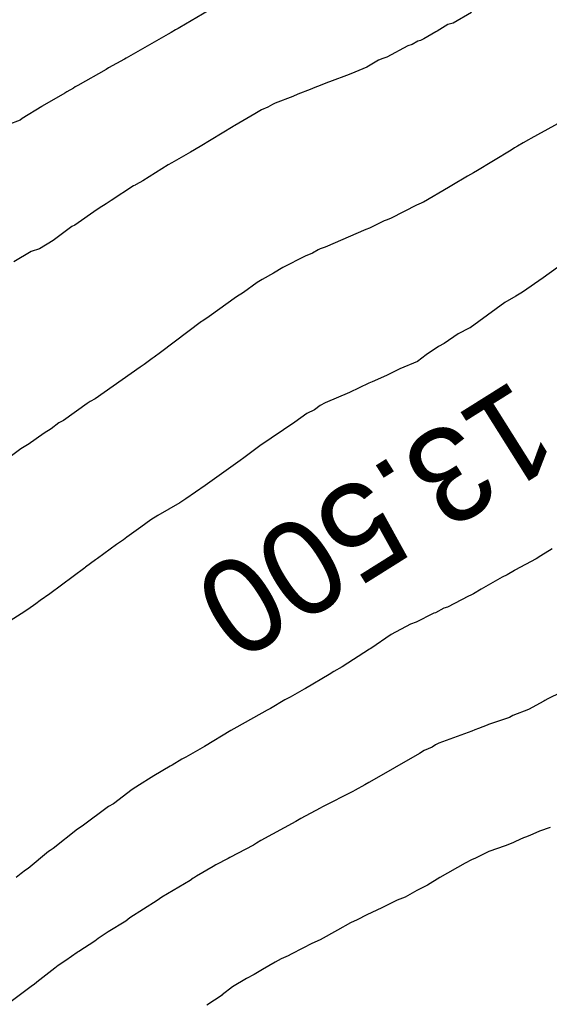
# Model space of a CAD drawing. Extents: x 158343 to 162498, y 431347 to 434500.
# Tile 194 of 248: x 159582 to 159592, y 434139 to 434158. Entities that reach past the tile are written whole.
import ezdxf

# ---------------------------------------------------------------- set-up
doc = ezdxf.new("R2010")
doc.units = 0
doc.header["$LTSCALE"] = 10
doc.header["$MEASUREMENT"] = 0
doc.layers.add('000_arcering', color=8, linetype='CONTINUOUS')
doc.layers.add('def. con-hoogtelijn (index)', color=8, linetype='CONTINUOUS')
doc.styles.add('Style-WORKING', font='WORKING.shx')

# ---------------------------------------------------------------- blocks, each defined once
blk = doc.blocks.new('bestaande hoogtelijnen')
at = {"layer": 'def. con-hoogtelijn (index)'}
for p, q in [((-82.309, 91.248), (-82.849, 90.932)), ((-82.309, 91.248), (-82.849, 90.932)), ((-77.295, 91.215), (-77.648, 91.015)), ((-77.295, 91.215), (-77.648, 91.015)), ((-77.295, 91.215), (-77.648, 91.015)), ((-77.648, 91.015), (-77.746, 90.987)), ((-77.648, 91.015), (-77.746, 90.987)), ((-77.648, 91.015), (-77.746, 90.987)), ((-83.016, 90.839), (-83.074, 90.804)), ((-83.016, 90.839), (-83.074, 90.804)), ((-82.93, 90.886), (-83.016, 90.839)), ((-82.93, 90.886), (-83.016, 90.839)), ((-82.884, 90.911), (-82.93, 90.886)), ((-82.884, 90.911), (-82.93, 90.886)), ((-82.849, 90.932), (-82.884, 90.911)), ((-82.849, 90.932), (-82.884, 90.911)), ((-77.979, 90.852), (-78.206, 90.715)), ((-77.979, 90.852), (-78.206, 90.715)), ((-77.979, 90.852), (-78.206, 90.715)), ((-77.95, 90.861), (-77.979, 90.852)), ((-77.95, 90.861), (-77.979, 90.852)), ((-77.95, 90.861), (-77.979, 90.852)), ((-77.746, 90.987), (-77.95, 90.861)), ((-77.746, 90.987), (-77.95, 90.861)), ((-77.746, 90.987), (-77.95, 90.861)), ((-83.074, 90.804), (-83.87, 90.346)), ((-83.074, 90.804), (-83.87, 90.346)), ((-78.318, 90.669), (-78.425, 90.609)), ((-78.318, 90.669), (-78.425, 90.609)), ((-78.318, 90.669), (-78.425, 90.609)), ((-78.266, 90.684), (-78.318, 90.669)), ((-78.266, 90.684), (-78.318, 90.669)), ((-78.266, 90.684), (-78.318, 90.669)), ((-78.206, 90.715), (-78.266, 90.684)), ((-78.206, 90.715), (-78.266, 90.684)), ((-78.206, 90.715), (-78.266, 90.684)), ((-78.511, 90.586), (-78.912, 90.367)), ((-78.511, 90.586), (-78.912, 90.367)), ((-78.511, 90.586), (-78.912, 90.367)), ((-78.425, 90.609), (-78.511, 90.586)), ((-78.425, 90.609), (-78.511, 90.586)), ((-78.425, 90.609), (-78.511, 90.586)), ((-83.902, 90.327), (-84.206, 90.161)), ((-83.902, 90.327), (-84.206, 90.161)), ((-83.87, 90.346), (-83.902, 90.327)), ((-83.87, 90.346), (-83.902, 90.327)), ((-79.069, 90.31), (-79.287, 90.175)), ((-79.069, 90.31), (-79.287, 90.175)), ((-79.069, 90.31), (-79.287, 90.175)), ((-78.988, 90.344), (-79.069, 90.31)), ((-78.988, 90.344), (-79.069, 90.31)), ((-78.988, 90.344), (-79.069, 90.31)), ((-78.912, 90.367), (-78.988, 90.344)), ((-78.912, 90.367), (-78.988, 90.344)), ((-78.912, 90.367), (-78.988, 90.344)), ((-84.249, 90.133), (-84.791, 89.83)), ((-84.249, 90.133), (-84.791, 89.83)), ((-84.206, 90.161), (-84.249, 90.133)), ((-84.206, 90.161), (-84.249, 90.133)), ((-79.287, 90.175), (-79.595, 90.051)), ((-79.287, 90.175), (-79.595, 90.051)), ((-79.287, 90.175), (-79.595, 90.051)), ((-80.02, 89.889), (-80.227, 89.809)), ((-80.02, 89.889), (-80.227, 89.809)), ((-80.02, 89.889), (-80.227, 89.809)), ((-79.999, 89.898), (-80.02, 89.889)), ((-79.999, 89.898), (-80.02, 89.889)), ((-79.999, 89.898), (-80.02, 89.889)), ((-79.951, 89.917), (-79.999, 89.898)), ((-79.951, 89.917), (-79.999, 89.898)), ((-79.951, 89.917), (-79.999, 89.898)), ((-79.68, 90.018), (-79.951, 89.917)), ((-79.68, 90.018), (-79.951, 89.917)), ((-79.68, 90.018), (-79.951, 89.917)), ((-79.595, 90.051), (-79.68, 90.018)), ((-79.595, 90.051), (-79.68, 90.018)), ((-79.595, 90.051), (-79.68, 90.018)), ((-85.037, 89.681), (-85.469, 89.431)), ((-85.037, 89.681), (-85.469, 89.431)), ((-84.998, 89.706), (-85.037, 89.681)), ((-84.998, 89.706), (-85.037, 89.681)), ((-84.875, 89.779), (-84.998, 89.706)), ((-84.875, 89.779), (-84.998, 89.706)), ((-84.843, 89.799), (-84.875, 89.779)), ((-84.843, 89.799), (-84.875, 89.779)), ((-84.791, 89.83), (-84.843, 89.799)), ((-84.791, 89.83), (-84.843, 89.799)), ((-80.368, 89.752), (-80.604, 89.662)), ((-80.368, 89.752), (-80.604, 89.662)), ((-80.368, 89.752), (-80.604, 89.662)), ((-80.277, 89.789), (-80.368, 89.752)), ((-80.277, 89.789), (-80.368, 89.752)), ((-80.277, 89.789), (-80.368, 89.752)), ((-80.227, 89.809), (-80.277, 89.789)), ((-80.227, 89.809), (-80.277, 89.789)), ((-80.227, 89.809), (-80.277, 89.789)), ((-80.701, 89.615), (-81.036, 89.491)), ((-80.701, 89.615), (-81.036, 89.491)), ((-80.701, 89.615), (-81.036, 89.491)), ((-80.604, 89.662), (-80.701, 89.615)), ((-80.604, 89.662), (-80.701, 89.615)), ((-80.604, 89.662), (-80.701, 89.615)), ((-85.476, 89.426), (-85.849, 89.196)), ((-85.476, 89.426), (-85.849, 89.196)), ((-85.473, 89.428), (-85.476, 89.426)), ((-85.473, 89.428), (-85.476, 89.426)), ((-85.469, 89.431), (-85.473, 89.428)), ((-85.469, 89.431), (-85.473, 89.428)), ((-81.296, 89.361), (-81.42, 89.288)), ((-81.296, 89.361), (-81.42, 89.288)), ((-81.296, 89.361), (-81.42, 89.288)), ((-81.173, 89.414), (-81.296, 89.361)), ((-81.173, 89.414), (-81.296, 89.361)), ((-81.173, 89.414), (-81.296, 89.361)), ((-81.083, 89.468), (-81.173, 89.414)), ((-81.083, 89.468), (-81.173, 89.414)), ((-81.083, 89.468), (-81.173, 89.414)), ((-81.036, 89.491), (-81.083, 89.468)), ((-81.036, 89.491), (-81.083, 89.468)), ((-81.036, 89.491), (-81.083, 89.468)), ((-85.888, 89.169), (-86.123, 89.078)), ((-85.888, 89.169), (-86.123, 89.078)), ((-85.849, 89.196), (-85.888, 89.169)), ((-85.849, 89.196), (-85.888, 89.169)), ((-81.42, 89.288), (-81.805, 89.063)), ((-81.42, 89.288), (-81.805, 89.063)), ((-81.42, 89.288), (-81.805, 89.063)), ((-75.392, 89.24), (-76.17, 88.815)), ((-75.392, 89.24), (-76.17, 88.815)), ((-81.836, 89.046), (-82.465, 88.662)), ((-81.836, 89.046), (-82.465, 88.662)), ((-81.836, 89.046), (-82.465, 88.662)), ((-81.816, 89.057), (-81.836, 89.046)), ((-81.816, 89.057), (-81.836, 89.046)), ((-81.816, 89.057), (-81.836, 89.046)), ((-81.805, 89.063), (-81.816, 89.057)), ((-81.805, 89.063), (-81.816, 89.057)), ((-81.805, 89.063), (-81.816, 89.057)), ((-76.214, 88.793), (-76.314, 88.737)), ((-76.214, 88.793), (-76.314, 88.737)), ((-76.17, 88.815), (-76.214, 88.793)), ((-76.17, 88.815), (-76.214, 88.793)), ((-82.649, 88.556), (-83.003, 88.352)), ((-82.649, 88.556), (-83.003, 88.352)), ((-82.649, 88.556), (-83.003, 88.352)), ((-82.465, 88.662), (-82.649, 88.556)), ((-82.465, 88.662), (-82.649, 88.556)), ((-82.465, 88.662), (-82.649, 88.556)), ((-76.545, 88.598), (-77.214, 88.189)), ((-76.545, 88.598), (-77.214, 88.189)), ((-76.481, 88.637), (-76.545, 88.598)), ((-76.481, 88.637), (-76.545, 88.598)), ((-76.423, 88.672), (-76.481, 88.637)), ((-76.423, 88.672), (-76.481, 88.637)), ((-76.314, 88.737), (-76.423, 88.672)), ((-76.314, 88.737), (-76.423, 88.672)), ((-83.073, 88.314), (-83.556, 88.012)), ((-83.073, 88.314), (-83.556, 88.012)), ((-83.073, 88.314), (-83.556, 88.012)), ((-83.003, 88.352), (-83.073, 88.314)), ((-83.003, 88.352), (-83.073, 88.314)), ((-83.003, 88.352), (-83.073, 88.314)), ((-77.231, 88.18), (-77.261, 88.164)), ((-77.231, 88.18), (-77.261, 88.164)), ((-77.214, 88.189), (-77.231, 88.18)), ((-77.214, 88.189), (-77.231, 88.18)), ((-83.556, 88.012), (-83.681, 87.942)), ((-83.556, 88.012), (-83.681, 87.942)), ((-83.556, 88.012), (-83.681, 87.942)), ((-77.375, 88.102), (-77.674, 87.923)), ((-77.375, 88.102), (-77.674, 87.923)), ((-77.261, 88.164), (-77.375, 88.102)), ((-77.261, 88.164), (-77.375, 88.102)), ((-83.729, 87.913), (-84.153, 87.633)), ((-83.729, 87.913), (-84.153, 87.633)), ((-83.729, 87.913), (-84.153, 87.633)), ((-83.701, 87.93), (-83.729, 87.913)), ((-83.701, 87.93), (-83.729, 87.913)), ((-83.701, 87.93), (-83.729, 87.913)), ((-83.693, 87.934), (-83.701, 87.93)), ((-83.693, 87.934), (-83.701, 87.93)), ((-83.693, 87.934), (-83.701, 87.93)), ((-83.681, 87.942), (-83.693, 87.934)), ((-83.681, 87.942), (-83.693, 87.934)), ((-83.681, 87.942), (-83.693, 87.934)), ((-77.736, 87.885), (-78.214, 87.606)), ((-77.736, 87.885), (-78.214, 87.606)), ((-77.674, 87.923), (-77.736, 87.885)), ((-77.674, 87.923), (-77.736, 87.885)), ((-84.153, 87.633), (-84.253, 87.575)), ((-84.153, 87.633), (-84.253, 87.575)), ((-84.153, 87.633), (-84.253, 87.575)), ((-84.421, 87.466), (-84.848, 87.164)), ((-84.421, 87.466), (-84.848, 87.164)), ((-84.421, 87.466), (-84.848, 87.164)), ((-84.334, 87.519), (-84.421, 87.466)), ((-84.334, 87.519), (-84.421, 87.466)), ((-84.334, 87.519), (-84.421, 87.466)), ((-84.302, 87.543), (-84.334, 87.519)), ((-84.302, 87.543), (-84.334, 87.519)), ((-84.302, 87.543), (-84.334, 87.519)), ((-84.253, 87.575), (-84.302, 87.543)), ((-84.253, 87.575), (-84.302, 87.543)), ((-84.253, 87.575), (-84.302, 87.543)), ((-78.342, 87.55), (-78.827, 87.298)), ((-78.342, 87.55), (-78.827, 87.298)), ((-78.255, 87.585), (-78.342, 87.55)), ((-78.255, 87.585), (-78.342, 87.55)), ((-78.228, 87.599), (-78.255, 87.585)), ((-78.228, 87.599), (-78.255, 87.585)), ((-78.214, 87.606), (-78.228, 87.599)), ((-78.214, 87.606), (-78.228, 87.599)), ((-78.962, 87.247), (-79.214, 87.12)), ((-78.962, 87.247), (-79.214, 87.12)), ((-78.904, 87.27), (-78.962, 87.247)), ((-78.904, 87.27), (-78.962, 87.247)), ((-78.827, 87.298), (-78.904, 87.27)), ((-78.827, 87.298), (-78.904, 87.27)), ((-84.902, 87.143), (-85.26, 86.876)), ((-84.902, 87.143), (-85.26, 86.876)), ((-84.902, 87.143), (-85.26, 86.876)), ((-84.848, 87.164), (-84.902, 87.143)), ((-84.848, 87.164), (-84.902, 87.143)), ((-84.848, 87.164), (-84.902, 87.143)), ((-79.307, 87.084), (-80.084, 86.746)), ((-79.307, 87.084), (-80.084, 86.746)), ((-79.24, 87.11), (-79.307, 87.084)), ((-79.24, 87.11), (-79.307, 87.084)), ((-79.214, 87.12), (-79.24, 87.11)), ((-79.214, 87.12), (-79.24, 87.11)), ((-85.26, 86.876), (-85.52, 86.716)), ((-85.26, 86.876), (-85.52, 86.716)), ((-85.26, 86.876), (-85.52, 86.716)), ((-85.52, 86.716), (-85.679, 86.663)), ((-85.52, 86.716), (-85.679, 86.663)), ((-85.52, 86.716), (-85.679, 86.663)), ((-80.214, 86.697), (-80.323, 86.633)), ((-80.214, 86.697), (-80.323, 86.633)), ((-80.179, 86.712), (-80.214, 86.697)), ((-80.179, 86.712), (-80.214, 86.697)), ((-80.084, 86.746), (-80.179, 86.712)), ((-80.084, 86.746), (-80.179, 86.712)), ((-85.679, 86.663), (-86.011, 86.468)), ((-85.679, 86.663), (-86.011, 86.468)), ((-85.679, 86.663), (-86.011, 86.468)), ((-80.461, 86.572), (-80.886, 86.358)), ((-80.461, 86.572), (-80.886, 86.358)), ((-80.323, 86.633), (-80.461, 86.572)), ((-80.323, 86.633), (-80.461, 86.572)), ((-80.886, 86.358), (-81.064, 86.249)), ((-80.886, 86.358), (-81.064, 86.249)), ((-75.659, 86.359), (-75.931, 86.163)), ((-75.659, 86.359), (-75.931, 86.163)), ((-75.659, 86.359), (-75.931, 86.163)), ((-81.279, 86.131), (-81.379, 86.073)), ((-81.279, 86.131), (-81.379, 86.073)), ((-81.064, 86.249), (-81.279, 86.131)), ((-81.064, 86.249), (-81.279, 86.131)), ((-75.931, 86.163), (-76.329, 85.89)), ((-75.931, 86.163), (-76.329, 85.89)), ((-75.931, 86.163), (-76.329, 85.89)), ((-81.379, 86.073), (-81.636, 85.885)), ((-81.379, 86.073), (-81.636, 85.885)), ((-81.772, 85.799), (-82.293, 85.424)), ((-81.772, 85.799), (-82.293, 85.424)), ((-81.636, 85.885), (-81.772, 85.799)), ((-81.636, 85.885), (-81.772, 85.799)), ((-76.457, 85.814), (-76.662, 85.694)), ((-76.457, 85.814), (-76.662, 85.694)), ((-76.457, 85.814), (-76.662, 85.694)), ((-76.329, 85.89), (-76.457, 85.814)), ((-76.329, 85.89), (-76.457, 85.814)), ((-76.329, 85.89), (-76.457, 85.814)), ((-76.662, 85.694), (-77.325, 85.211)), ((-76.662, 85.694), (-77.325, 85.211)), ((-76.662, 85.694), (-77.325, 85.211)), ((-82.293, 85.424), (-82.413, 85.345)), ((-82.293, 85.424), (-82.413, 85.345)), ((-82.436, 85.329), (-83.214, 84.738)), ((-82.436, 85.329), (-83.214, 84.738)), ((-82.427, 85.336), (-82.436, 85.329)), ((-82.427, 85.336), (-82.436, 85.329)), ((-82.413, 85.345), (-82.427, 85.336)), ((-82.413, 85.345), (-82.427, 85.336)), ((-77.343, 85.202), (-77.551, 85.094)), ((-77.343, 85.202), (-77.551, 85.094)), ((-77.343, 85.202), (-77.551, 85.094)), ((-77.331, 85.208), (-77.343, 85.202)), ((-77.331, 85.208), (-77.343, 85.202)), ((-77.331, 85.208), (-77.343, 85.202)), ((-77.325, 85.211), (-77.331, 85.208)), ((-77.325, 85.211), (-77.331, 85.208)), ((-77.325, 85.211), (-77.331, 85.208)), ((-77.551, 85.094), (-77.818, 84.911)), ((-77.551, 85.094), (-77.818, 84.911)), ((-77.551, 85.094), (-77.818, 84.911)), ((-77.926, 84.856), (-78.161, 84.692)), ((-77.926, 84.856), (-78.161, 84.692)), ((-77.926, 84.856), (-78.161, 84.692)), ((-77.818, 84.911), (-77.926, 84.856)), ((-77.818, 84.911), (-77.926, 84.856)), ((-77.818, 84.911), (-77.926, 84.856)), ((-83.374, 84.623), (-83.476, 84.548)), ((-83.374, 84.623), (-83.476, 84.548)), ((-83.335, 84.652), (-83.374, 84.623)), ((-83.335, 84.652), (-83.374, 84.623)), ((-83.214, 84.738), (-83.335, 84.652)), ((-83.214, 84.738), (-83.335, 84.652)), ((-78.161, 84.692), (-78.325, 84.571)), ((-78.161, 84.692), (-78.325, 84.571)), ((-78.161, 84.692), (-78.325, 84.571)), ((-83.604, 84.463), (-84.462, 83.859)), ((-83.604, 84.463), (-84.462, 83.859)), ((-83.53, 84.508), (-83.604, 84.463)), ((-83.53, 84.508), (-83.604, 84.463)), ((-83.476, 84.548), (-83.53, 84.508)), ((-83.476, 84.548), (-83.53, 84.508)), ((-78.659, 84.426), (-78.914, 84.3)), ((-78.659, 84.426), (-78.914, 84.3)), ((-78.659, 84.426), (-78.914, 84.3)), ((-78.325, 84.571), (-78.659, 84.426)), ((-78.325, 84.571), (-78.659, 84.426)), ((-78.325, 84.571), (-78.659, 84.426)), ((-78.914, 84.3), (-79.19, 84.181)), ((-78.914, 84.3), (-79.19, 84.181)), ((-78.914, 84.3), (-79.19, 84.181)), ((-79.435, 84.069), (-79.617, 83.978)), ((-79.435, 84.069), (-79.617, 83.978)), ((-79.435, 84.069), (-79.617, 83.978)), ((-79.249, 84.154), (-79.435, 84.069)), ((-79.249, 84.154), (-79.435, 84.069)), ((-79.249, 84.154), (-79.435, 84.069)), ((-79.19, 84.181), (-79.249, 84.154)), ((-79.19, 84.181), (-79.249, 84.154)), ((-79.19, 84.181), (-79.249, 84.154)), ((-79.617, 83.978), (-80.086, 83.779)), ((-79.617, 83.978), (-80.086, 83.779)), ((-79.617, 83.978), (-80.086, 83.779)), ((-84.61, 83.77), (-85.065, 83.446)), ((-84.61, 83.77), (-85.065, 83.446)), ((-84.555, 83.804), (-84.61, 83.77)), ((-84.555, 83.804), (-84.61, 83.77)), ((-84.462, 83.859), (-84.555, 83.804)), ((-84.462, 83.859), (-84.555, 83.804)), ((-80.178, 83.729), (-80.288, 83.648)), ((-80.178, 83.729), (-80.288, 83.648)), ((-80.178, 83.729), (-80.288, 83.648)), ((-80.086, 83.779), (-80.178, 83.729)), ((-80.086, 83.779), (-80.178, 83.729)), ((-80.086, 83.779), (-80.178, 83.729)), ((-80.435, 83.575), (-80.659, 83.414)), ((-80.435, 83.575), (-80.659, 83.414)), ((-80.435, 83.575), (-80.659, 83.414)), ((-80.288, 83.648), (-80.435, 83.575)), ((-80.288, 83.648), (-80.435, 83.575)), ((-80.288, 83.648), (-80.435, 83.575)), ((-85.149, 83.398), (-85.298, 83.288)), ((-85.149, 83.398), (-85.298, 83.288)), ((-85.065, 83.446), (-85.149, 83.398)), ((-85.065, 83.446), (-85.149, 83.398)), ((-80.659, 83.414), (-81.325, 82.964)), ((-80.659, 83.414), (-81.325, 82.964)), ((-80.659, 83.414), (-81.325, 82.964)), ((-85.434, 83.202), (-85.737, 82.986)), ((-85.434, 83.202), (-85.737, 82.986)), ((-85.298, 83.288), (-85.434, 83.202)), ((-85.298, 83.288), (-85.434, 83.202)), ((-85.751, 82.978), (-85.874, 82.901)), ((-85.751, 82.978), (-85.874, 82.901)), ((-85.74, 82.985), (-85.751, 82.978)), ((-85.74, 82.985), (-85.751, 82.978)), ((-85.737, 82.986), (-85.74, 82.985)), ((-85.737, 82.986), (-85.74, 82.985)), ((-81.325, 82.964), (-81.659, 82.711)), ((-81.325, 82.964), (-81.659, 82.711)), ((-81.325, 82.964), (-81.659, 82.711)), ((-85.874, 82.901), (-86.322, 82.571)), ((-85.874, 82.901), (-86.322, 82.571)), ((-81.699, 82.681), (-82.365, 82.208)), ((-81.699, 82.681), (-82.365, 82.208)), ((-81.699, 82.681), (-82.365, 82.208)), ((-81.675, 82.698), (-81.699, 82.681)), ((-81.675, 82.698), (-81.699, 82.681)), ((-81.675, 82.698), (-81.699, 82.681)), ((-81.659, 82.711), (-81.675, 82.698)), ((-81.659, 82.711), (-81.675, 82.698)), ((-81.659, 82.711), (-81.675, 82.698)), ((-82.365, 82.208), (-82.733, 81.95)), ((-82.365, 82.208), (-82.733, 81.95)), ((-82.365, 82.208), (-82.733, 81.95)), ((-82.849, 81.875), (-83.271, 81.632)), ((-82.849, 81.875), (-83.271, 81.632)), ((-82.849, 81.875), (-83.271, 81.632)), ((-82.733, 81.95), (-82.849, 81.875)), ((-82.733, 81.95), (-82.849, 81.875)), ((-82.733, 81.95), (-82.849, 81.875)), ((-83.271, 81.632), (-83.4, 81.553)), ((-83.271, 81.632), (-83.4, 81.553)), ((-83.271, 81.632), (-83.4, 81.553)), ((-83.4, 81.553), (-83.594, 81.414)), ((-83.4, 81.553), (-83.594, 81.414)), ((-83.4, 81.553), (-83.594, 81.414)), ((-83.594, 81.414), (-83.858, 81.218)), ((-83.594, 81.414), (-83.858, 81.218)), ((-83.594, 81.414), (-83.858, 81.218)), ((-84.052, 81.079), (-84.415, 80.815)), ((-84.052, 81.079), (-84.415, 80.815)), ((-84.052, 81.079), (-84.415, 80.815)), ((-83.922, 81.171), (-84.052, 81.079)), ((-83.922, 81.171), (-84.052, 81.079)), ((-83.922, 81.171), (-84.052, 81.079)), ((-83.858, 81.218), (-83.922, 81.171)), ((-83.858, 81.218), (-83.922, 81.171)), ((-83.858, 81.218), (-83.922, 81.171)), ((-75.981, 80.865), (-76.066, 80.809)), ((-75.981, 80.865), (-76.066, 80.809)), ((-75.981, 80.865), (-76.066, 80.809)), ((-75.762, 80.996), (-75.981, 80.865)), ((-75.762, 80.996), (-75.981, 80.865)), ((-75.762, 80.996), (-75.981, 80.865)), ((-84.455, 80.787), (-84.647, 80.646)), ((-84.455, 80.787), (-84.647, 80.646)), ((-84.455, 80.787), (-84.647, 80.646)), ((-84.415, 80.815), (-84.455, 80.787)), ((-84.415, 80.815), (-84.455, 80.787)), ((-84.415, 80.815), (-84.455, 80.787)), ((-76.066, 80.809), (-76.474, 80.59)), ((-76.066, 80.809), (-76.474, 80.59)), ((-76.066, 80.809), (-76.474, 80.59)), ((-84.659, 80.637), (-85.325, 80.142)), ((-84.659, 80.637), (-85.325, 80.142)), ((-84.659, 80.637), (-85.325, 80.142)), ((-84.647, 80.646), (-84.659, 80.637)), ((-84.647, 80.646), (-84.659, 80.637)), ((-84.647, 80.646), (-84.659, 80.637)), ((-76.622, 80.503), (-76.716, 80.457)), ((-76.622, 80.503), (-76.716, 80.457)), ((-76.622, 80.503), (-76.716, 80.457)), ((-76.478, 80.588), (-76.622, 80.503)), ((-76.478, 80.588), (-76.622, 80.503)), ((-76.478, 80.588), (-76.622, 80.503)), ((-76.476, 80.589), (-76.478, 80.588)), ((-76.476, 80.589), (-76.478, 80.588)), ((-76.476, 80.589), (-76.478, 80.588)), ((-76.474, 80.59), (-76.476, 80.589)), ((-76.474, 80.59), (-76.476, 80.589)), ((-76.474, 80.59), (-76.476, 80.589)), ((-76.801, 80.41), (-77.112, 80.232)), ((-76.801, 80.41), (-77.112, 80.232)), ((-76.801, 80.41), (-77.112, 80.232)), ((-76.716, 80.457), (-76.801, 80.41)), ((-76.716, 80.457), (-76.801, 80.41)), ((-76.716, 80.457), (-76.801, 80.41)), ((-85.325, 80.142), (-85.508, 80.012)), ((-85.325, 80.142), (-85.508, 80.012)), ((-85.325, 80.142), (-85.508, 80.012)), ((-77.308, 80.118), (-77.358, 80.099)), ((-77.308, 80.118), (-77.358, 80.099)), ((-77.308, 80.118), (-77.358, 80.099)), ((-77.26, 80.144), (-77.308, 80.118)), ((-77.26, 80.144), (-77.308, 80.118)), ((-77.26, 80.144), (-77.308, 80.118)), ((-77.112, 80.232), (-77.26, 80.144)), ((-77.112, 80.232), (-77.26, 80.144)), ((-77.112, 80.232), (-77.26, 80.144)), ((-85.593, 79.953), (-85.743, 79.842)), ((-85.593, 79.953), (-85.743, 79.842)), ((-85.593, 79.953), (-85.743, 79.842)), ((-85.508, 80.012), (-85.593, 79.953)), ((-85.508, 80.012), (-85.593, 79.953)), ((-85.508, 80.012), (-85.593, 79.953)), ((-77.358, 80.099), (-77.756, 79.887)), ((-77.358, 80.099), (-77.756, 79.887)), ((-77.358, 80.099), (-77.756, 79.887)), ((-85.87, 79.757), (-86.15, 79.582)), ((-85.87, 79.757), (-86.15, 79.582)), ((-85.87, 79.757), (-86.15, 79.582)), ((-85.743, 79.842), (-85.87, 79.757)), ((-85.743, 79.842), (-85.87, 79.757)), ((-85.743, 79.842), (-85.87, 79.757)), ((-78.025, 79.766), (-78.352, 79.603)), ((-78.025, 79.766), (-78.352, 79.603)), ((-78.025, 79.766), (-78.352, 79.603)), ((-78.012, 79.771), (-78.025, 79.766)), ((-78.012, 79.771), (-78.025, 79.766)), ((-78.012, 79.771), (-78.025, 79.766)), ((-77.985, 79.78), (-78.012, 79.771)), ((-77.985, 79.78), (-78.012, 79.771)), ((-77.985, 79.78), (-78.012, 79.771)), ((-77.822, 79.865), (-77.985, 79.78)), ((-77.822, 79.865), (-77.985, 79.78)), ((-77.822, 79.865), (-77.985, 79.78)), ((-77.756, 79.887), (-77.822, 79.865)), ((-77.756, 79.887), (-77.822, 79.865)), ((-77.756, 79.887), (-77.822, 79.865)), ((-78.457, 79.565), (-78.824, 79.363)), ((-78.457, 79.565), (-78.824, 79.363)), ((-78.457, 79.565), (-78.824, 79.363)), ((-78.352, 79.603), (-78.457, 79.565)), ((-78.352, 79.603), (-78.457, 79.565)), ((-78.352, 79.603), (-78.457, 79.565)), ((-78.824, 79.363), (-79.216, 79.1)), ((-78.824, 79.363), (-79.216, 79.1)), ((-78.824, 79.363), (-79.216, 79.1)), ((-79.241, 79.089), (-79.76, 78.751)), ((-79.241, 79.089), (-79.76, 78.751)), ((-79.241, 79.089), (-79.76, 78.751)), ((-79.216, 79.1), (-79.241, 79.089)), ((-79.216, 79.1), (-79.241, 79.089)), ((-79.216, 79.1), (-79.241, 79.089)), ((-79.919, 78.66), (-80.006, 78.606)), ((-79.919, 78.66), (-80.006, 78.606)), ((-79.919, 78.66), (-80.006, 78.606)), ((-79.76, 78.751), (-79.919, 78.66)), ((-79.76, 78.751), (-79.919, 78.66)), ((-79.76, 78.751), (-79.919, 78.66)), ((-80.006, 78.606), (-80.456, 78.339)), ((-80.006, 78.606), (-80.456, 78.339)), ((-80.006, 78.606), (-80.456, 78.339)), ((-80.485, 78.323), (-80.752, 78.17)), ((-80.485, 78.323), (-80.752, 78.17)), ((-80.485, 78.323), (-80.752, 78.17)), ((-80.456, 78.339), (-80.485, 78.323)), ((-80.456, 78.339), (-80.485, 78.323)), ((-80.456, 78.339), (-80.485, 78.323)), ((-75.275, 78.422), (-75.834, 78.146)), ((-75.275, 78.422), (-75.834, 78.146)), ((-80.849, 78.12), (-81.124, 77.959)), ((-80.849, 78.12), (-81.124, 77.959)), ((-80.849, 78.12), (-81.124, 77.959)), ((-80.752, 78.17), (-80.849, 78.12)), ((-80.752, 78.17), (-80.849, 78.12)), ((-80.752, 78.17), (-80.849, 78.12)), ((-75.924, 78.094), (-76.211, 77.935)), ((-75.924, 78.094), (-76.211, 77.935)), ((-75.9, 78.109), (-75.924, 78.094)), ((-75.9, 78.109), (-75.924, 78.094)), ((-75.848, 78.138), (-75.9, 78.109)), ((-75.848, 78.138), (-75.9, 78.109)), ((-75.834, 78.146), (-75.848, 78.138)), ((-75.834, 78.146), (-75.848, 78.138)), ((-81.185, 77.926), (-81.767, 77.598)), ((-81.185, 77.926), (-81.767, 77.598)), ((-81.185, 77.926), (-81.767, 77.598)), ((-81.124, 77.959), (-81.185, 77.926)), ((-81.124, 77.959), (-81.185, 77.926)), ((-81.124, 77.959), (-81.185, 77.926)), ((-76.211, 77.935), (-76.509, 77.822)), ((-76.211, 77.935), (-76.509, 77.822)), ((-76.575, 77.786), (-76.973, 77.651)), ((-76.575, 77.786), (-76.973, 77.651)), ((-76.509, 77.822), (-76.575, 77.786)), ((-76.509, 77.822), (-76.575, 77.786)), ((-81.878, 77.537), (-82.38, 77.235)), ((-81.878, 77.537), (-82.38, 77.235)), ((-81.878, 77.537), (-82.38, 77.235)), ((-81.767, 77.598), (-81.878, 77.537)), ((-81.767, 77.598), (-81.878, 77.537)), ((-81.767, 77.598), (-81.878, 77.537)), ((-77.291, 77.522), (-77.922, 77.296)), ((-77.291, 77.522), (-77.922, 77.296)), ((-77.236, 77.549), (-77.291, 77.522)), ((-77.236, 77.549), (-77.291, 77.522)), ((-77.162, 77.578), (-77.236, 77.549)), ((-77.162, 77.578), (-77.236, 77.549)), ((-77, 77.637), (-77.162, 77.578)), ((-77, 77.637), (-77.162, 77.578)), ((-76.973, 77.651), (-77, 77.637)), ((-76.973, 77.651), (-77, 77.637)), ((-82.38, 77.235), (-82.735, 77.029)), ((-82.38, 77.235), (-82.735, 77.029)), ((-82.38, 77.235), (-82.735, 77.029)), ((-78.2, 77.155), (-78.287, 77.099)), ((-78.2, 77.155), (-78.287, 77.099)), ((-78.049, 77.219), (-78.2, 77.155)), ((-78.049, 77.219), (-78.2, 77.155)), ((-77.984, 77.262), (-78.049, 77.219)), ((-77.984, 77.262), (-78.049, 77.219)), ((-77.922, 77.296), (-77.984, 77.262)), ((-77.922, 77.296), (-77.984, 77.262)), ((-82.81, 76.99), (-82.993, 76.877)), ((-82.81, 76.99), (-82.993, 76.877)), ((-82.81, 76.99), (-82.993, 76.877)), ((-82.735, 77.029), (-82.81, 76.99)), ((-82.735, 77.029), (-82.81, 76.99)), ((-82.735, 77.029), (-82.81, 76.99)), ((-78.287, 77.099), (-79.241, 76.553)), ((-78.287, 77.099), (-79.241, 76.553)), ((-83.032, 76.856), (-83.344, 76.673)), ((-83.032, 76.856), (-83.344, 76.673)), ((-83.032, 76.856), (-83.344, 76.673)), ((-82.993, 76.877), (-83.032, 76.856)), ((-82.993, 76.877), (-83.032, 76.856)), ((-82.993, 76.877), (-83.032, 76.856)), ((-83.396, 76.643), (-83.618, 76.502)), ((-83.396, 76.643), (-83.618, 76.502)), ((-83.396, 76.643), (-83.618, 76.502)), ((-83.344, 76.673), (-83.396, 76.643)), ((-83.344, 76.673), (-83.396, 76.643)), ((-83.344, 76.673), (-83.396, 76.643)), ((-79.241, 76.553), (-79.255, 76.544)), ((-79.241, 76.553), (-79.255, 76.544)), ((-83.759, 76.411), (-84.114, 76.141)), ((-83.759, 76.411), (-84.114, 76.141)), ((-83.759, 76.411), (-84.114, 76.141)), ((-83.618, 76.502), (-83.759, 76.411)), ((-83.618, 76.502), (-83.759, 76.411)), ((-83.618, 76.502), (-83.759, 76.411)), ((-79.554, 76.377), (-80.135, 76.081)), ((-79.554, 76.377), (-80.135, 76.081)), ((-79.509, 76.403), (-79.554, 76.377)), ((-79.509, 76.403), (-79.554, 76.377)), ((-79.33, 76.5), (-79.509, 76.403)), ((-79.33, 76.5), (-79.509, 76.403)), ((-79.255, 76.544), (-79.33, 76.5)), ((-79.255, 76.544), (-79.33, 76.5)), ((-84.204, 76.088), (-84.706, 75.713)), ((-84.204, 76.088), (-84.706, 75.713)), ((-84.204, 76.088), (-84.706, 75.713)), ((-84.114, 76.141), (-84.204, 76.088)), ((-84.114, 76.141), (-84.204, 76.088)), ((-84.114, 76.141), (-84.204, 76.088)), ((-84.204, 76.088), (-84.204, 76.088)), ((-84.204, 76.088), (-84.204, 76.088)), ((-84.204, 76.088), (-84.204, 76.088)), ((-80.181, 76.054), (-80.545, 75.858)), ((-80.181, 76.054), (-80.545, 75.858)), ((-80.135, 76.081), (-80.181, 76.054)), ((-80.135, 76.081), (-80.181, 76.054)), ((-80.642, 75.803), (-81.307, 75.438)), ((-80.642, 75.803), (-81.307, 75.438)), ((-80.545, 75.858), (-80.642, 75.803)), ((-80.545, 75.858), (-80.642, 75.803)), ((-84.794, 75.658), (-85.26, 75.287)), ((-84.794, 75.658), (-85.26, 75.287)), ((-84.794, 75.658), (-85.26, 75.287)), ((-84.706, 75.713), (-84.794, 75.658)), ((-84.706, 75.713), (-84.794, 75.658)), ((-84.706, 75.713), (-84.794, 75.658)), ((-76.001, 75.619), (-76.189, 75.536)), ((-76.001, 75.619), (-76.189, 75.536)), ((-76.001, 75.619), (-76.189, 75.536)), ((-75.803, 75.687), (-76.001, 75.619)), ((-75.803, 75.687), (-76.001, 75.619)), ((-75.803, 75.687), (-76.001, 75.619)), ((-81.307, 75.438), (-81.391, 75.388)), ((-81.307, 75.438), (-81.391, 75.388)), ((-76.307, 75.492), (-76.458, 75.42)), ((-76.307, 75.492), (-76.458, 75.42)), ((-76.307, 75.492), (-76.458, 75.42)), ((-76.27, 75.506), (-76.307, 75.492)), ((-76.27, 75.506), (-76.307, 75.492)), ((-76.27, 75.506), (-76.307, 75.492)), ((-76.189, 75.536), (-76.27, 75.506)), ((-76.189, 75.536), (-76.27, 75.506)), ((-76.189, 75.536), (-76.27, 75.506)), ((-85.315, 75.253), (-85.347, 75.231)), ((-85.315, 75.253), (-85.347, 75.231)), ((-85.315, 75.253), (-85.347, 75.231)), ((-85.26, 75.287), (-85.315, 75.253)), ((-85.26, 75.287), (-85.315, 75.253)), ((-85.26, 75.287), (-85.315, 75.253)), ((-81.45, 75.354), (-81.9, 75.119)), ((-81.45, 75.354), (-81.9, 75.119)), ((-81.391, 75.388), (-81.45, 75.354)), ((-81.391, 75.388), (-81.45, 75.354)), ((-76.655, 75.342), (-76.971, 75.229)), ((-76.655, 75.342), (-76.971, 75.229)), ((-76.655, 75.342), (-76.971, 75.229)), ((-76.512, 75.396), (-76.655, 75.342)), ((-76.512, 75.396), (-76.655, 75.342)), ((-76.512, 75.396), (-76.655, 75.342)), ((-76.458, 75.42), (-76.512, 75.396)), ((-76.458, 75.42), (-76.512, 75.396)), ((-76.458, 75.42), (-76.512, 75.396)), ((-85.347, 75.231), (-85.738, 74.905)), ((-85.347, 75.231), (-85.738, 74.905)), ((-85.347, 75.231), (-85.738, 74.905)), ((-81.931, 75.1), (-82.165, 74.975)), ((-81.931, 75.1), (-82.165, 74.975)), ((-81.9, 75.119), (-81.931, 75.1)), ((-81.9, 75.119), (-81.931, 75.1)), ((-77.295, 75.071), (-77.42, 75.01)), ((-77.295, 75.071), (-77.42, 75.01)), ((-77.295, 75.071), (-77.42, 75.01)), ((-77.219, 75.103), (-77.295, 75.071)), ((-77.219, 75.103), (-77.295, 75.071)), ((-77.219, 75.103), (-77.295, 75.071)), ((-76.971, 75.229), (-77.219, 75.103)), ((-76.971, 75.229), (-77.219, 75.103)), ((-76.971, 75.229), (-77.219, 75.103)), ((-85.789, 74.873), (-85.868, 74.812)), ((-85.789, 74.873), (-85.868, 74.812)), ((-85.789, 74.873), (-85.868, 74.812)), ((-85.738, 74.905), (-85.789, 74.873)), ((-85.738, 74.905), (-85.789, 74.873)), ((-85.738, 74.905), (-85.789, 74.873)), ((-82.217, 74.944), (-82.533, 74.763)), ((-82.217, 74.944), (-82.533, 74.763)), ((-82.165, 74.975), (-82.217, 74.944)), ((-82.165, 74.975), (-82.217, 74.944)), ((-77.42, 75.01), (-77.898, 74.737)), ((-77.42, 75.01), (-77.898, 74.737)), ((-77.42, 75.01), (-77.898, 74.737)), ((-85.868, 74.812), (-85.966, 74.733)), ((-85.868, 74.812), (-85.966, 74.733)), ((-85.868, 74.812), (-85.966, 74.733)), ((-82.652, 74.679), (-83.192, 74.364)), ((-82.652, 74.679), (-83.192, 74.364)), ((-82.593, 74.724), (-82.652, 74.679)), ((-82.593, 74.724), (-82.652, 74.679)), ((-82.57, 74.739), (-82.593, 74.724)), ((-82.57, 74.739), (-82.593, 74.724)), ((-82.533, 74.763), (-82.57, 74.739)), ((-82.533, 74.763), (-82.57, 74.739)), ((-77.898, 74.737), (-78.134, 74.59)), ((-77.898, 74.737), (-78.134, 74.59)), ((-77.898, 74.737), (-78.134, 74.59)), ((-78.337, 74.485), (-78.426, 74.436)), ((-78.337, 74.485), (-78.426, 74.436)), ((-78.337, 74.485), (-78.426, 74.436)), ((-78.134, 74.59), (-78.337, 74.485)), ((-78.134, 74.59), (-78.337, 74.485)), ((-78.134, 74.59), (-78.337, 74.485)), ((-83.278, 74.3), (-83.802, 73.968)), ((-83.278, 74.3), (-83.802, 73.968)), ((-83.194, 74.362), (-83.278, 74.3)), ((-83.194, 74.362), (-83.278, 74.3)), ((-83.192, 74.364), (-83.194, 74.362)), ((-83.192, 74.364), (-83.194, 74.362)), ((-78.713, 74.304), (-79.003, 74.156)), ((-78.713, 74.304), (-79.003, 74.156)), ((-78.713, 74.304), (-79.003, 74.156)), ((-78.559, 74.364), (-78.713, 74.304)), ((-78.559, 74.364), (-78.713, 74.304)), ((-78.559, 74.364), (-78.713, 74.304)), ((-78.426, 74.436), (-78.559, 74.364)), ((-78.426, 74.436), (-78.559, 74.364)), ((-78.426, 74.436), (-78.559, 74.364)), ((-79.003, 74.156), (-79.291, 74.027)), ((-79.003, 74.156), (-79.291, 74.027)), ((-79.003, 74.156), (-79.291, 74.027)), ((-83.802, 73.968), (-83.88, 73.906)), ((-83.802, 73.968), (-83.88, 73.906)), ((-79.473, 73.929), (-79.603, 73.873)), ((-79.473, 73.929), (-79.603, 73.873)), ((-79.473, 73.929), (-79.603, 73.873)), ((-79.291, 74.027), (-79.473, 73.929)), ((-79.291, 74.027), (-79.473, 73.929)), ((-79.291, 74.027), (-79.473, 73.929)), ((-83.88, 73.906), (-84.212, 73.703)), ((-83.88, 73.906), (-84.212, 73.703)), ((-79.603, 73.873), (-79.846, 73.73)), ((-79.603, 73.873), (-79.846, 73.73)), ((-79.603, 73.873), (-79.846, 73.73)), ((-84.404, 73.574), (-84.469, 73.52)), ((-84.404, 73.574), (-84.469, 73.52)), ((-84.212, 73.703), (-84.404, 73.574)), ((-84.212, 73.703), (-84.404, 73.574)), ((-80.179, 73.548), (-80.335, 73.476)), ((-80.179, 73.548), (-80.335, 73.476)), ((-80.179, 73.548), (-80.335, 73.476)), ((-79.846, 73.73), (-80.179, 73.548)), ((-79.846, 73.73), (-80.179, 73.548)), ((-79.846, 73.73), (-80.179, 73.548)), ((-84.469, 73.52), (-84.773, 73.328)), ((-84.469, 73.52), (-84.773, 73.328)), ((-80.507, 73.39), (-80.732, 73.273)), ((-80.507, 73.39), (-80.732, 73.273)), ((-80.507, 73.39), (-80.732, 73.273)), ((-80.335, 73.476), (-80.507, 73.39)), ((-80.335, 73.476), (-80.507, 73.39)), ((-80.335, 73.476), (-80.507, 73.39)), ((-84.802, 73.304), (-85.017, 73.157)), ((-84.802, 73.304), (-85.017, 73.157)), ((-84.786, 73.318), (-84.802, 73.304)), ((-84.786, 73.318), (-84.802, 73.304)), ((-84.773, 73.328), (-84.786, 73.318)), ((-84.773, 73.328), (-84.786, 73.318)), ((-80.919, 73.187), (-81.036, 73.124)), ((-80.919, 73.187), (-81.036, 73.124)), ((-80.919, 73.187), (-81.036, 73.124)), ((-80.788, 73.243), (-80.919, 73.187)), ((-80.788, 73.243), (-80.919, 73.187)), ((-80.788, 73.243), (-80.919, 73.187)), ((-80.732, 73.273), (-80.788, 73.243)), ((-80.732, 73.273), (-80.788, 73.243)), ((-80.732, 73.273), (-80.788, 73.243)), ((-85.229, 73.011), (-85.57, 72.74)), ((-85.229, 73.011), (-85.57, 72.74)), ((-85.164, 73.059), (-85.229, 73.011)), ((-85.164, 73.059), (-85.229, 73.011)), ((-85.017, 73.157), (-85.164, 73.059)), ((-85.017, 73.157), (-85.164, 73.059)), ((-81.036, 73.124), (-81.277, 72.981)), ((-81.036, 73.124), (-81.277, 72.981)), ((-81.036, 73.124), (-81.277, 72.981)), ((-81.578, 72.809), (-81.848, 72.652)), ((-81.578, 72.809), (-81.848, 72.652)), ((-81.578, 72.809), (-81.848, 72.652)), ((-81.435, 72.89), (-81.578, 72.809)), ((-81.435, 72.89), (-81.578, 72.809)), ((-81.435, 72.89), (-81.578, 72.809)), ((-81.277, 72.981), (-81.435, 72.89)), ((-81.277, 72.981), (-81.435, 72.89)), ((-81.277, 72.981), (-81.435, 72.89)), ((-85.651, 72.677), (-86.113, 72.336)), ((-85.651, 72.677), (-86.113, 72.336)), ((-85.619, 72.699), (-85.651, 72.677)), ((-85.619, 72.699), (-85.651, 72.677)), ((-85.57, 72.74), (-85.619, 72.699)), ((-85.57, 72.74), (-85.619, 72.699)), ((-81.848, 72.652), (-82.041, 72.497)), ((-81.848, 72.652), (-82.041, 72.497)), ((-81.848, 72.652), (-82.041, 72.497)), ((-82.042, 72.496), (-82.338, 72.304)), ((-82.042, 72.496), (-82.338, 72.304)), ((-82.042, 72.496), (-82.338, 72.304)), ((-82.041, 72.497), (-82.042, 72.496)), ((-82.041, 72.497), (-82.042, 72.496)), ((-82.041, 72.497), (-82.042, 72.496))]:
    blk.add_line(p, q, dxfattribs=at)
at = {"layer": 'def. con-hoogtelijn (index)', "style": 'Style-WORKING'}
blk.add_text('13.500', height=1.8, rotation=212.1367, dxfattribs=at).set_placement((-76.471, 84.252))
blk.add_text('13.500', height=1.8, rotation=212.1367, dxfattribs=at).set_placement((-76.471, 84.252))

msp = doc.modelspace()

# ---------------------------------------------------------------- block references
at = {"layer": '000_arcering'}
msp.add_blockref('bestaande hoogtelijnen', (159667.804, 434066.432), dxfattribs=at)

doc.saveas('drawing.dxf')
